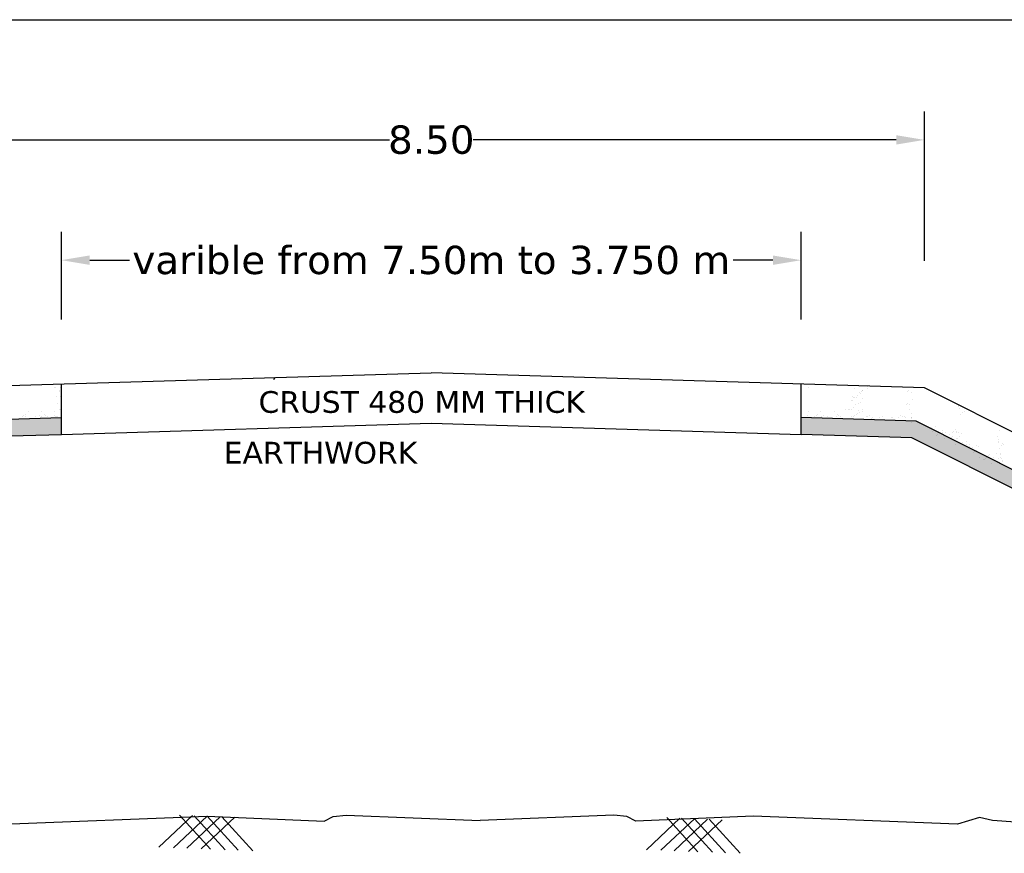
# Model space of a CAD drawing. Header units: inches. Extents: x -3872701310 to -3872635708, y -6658247950 to -6658212000.
# Tile 7 of 8: x -3872669117 to -3872652416, y -6658226139 to -6658212000. Entities that reach past the tile are written whole.
import ezdxf

# ---------------------------------------------------------------- set-up
doc = ezdxf.new("R2010")
doc.units = ezdxf.units.IN
doc.header["$MEASUREMENT"] = 0
doc.header["$PDMODE"] = 2
doc.layers.add('CHNGE', color=7, linetype='Continuous')
doc.layers.add('TEX', color=6, linetype='Continuous')
doc.styles.get("Standard").update_dxf_attribs({"font": 'verdana.ttf', "height": 480})
doc.dimstyles.new('ISO-25--------1', dxfattribs={"dimtxt": 240, "dimasz": 480, "dimexe": 480, "dimexo": 480, "dimgap": 0.02, "dimtad": 0, "dimtih": 1, "dimtoh": 1, "dimdec": 0, "dimlfac": 8, "dimdsep": 46, "dimtxsty": 'Standard', "dimcen": 192, "dimclrd": 1, "dimclre": 1, "dimclrt": 1, "dimadec": 0, "dimazin": 0, "dimtfac": 1, "dimtdec": 0, "dimtmove": 2, "dimatfit": 3, "dimfxl": 300, "dimarcsym": 0})

# ---------------------------------------------------------------- blocks, each defined once
blk = doc.blocks.new('*D66')
at = {"color": 0, "lineweight": -2, "ltscale": 20, "transparency": 16777216}
for p, q in [((-3872670500.81476, -6658216092.839427), (-3872670500.81476, -6658213558.733409)), ((-3872653769.81476, -6658216092.839427), (-3872653769.81476, -6658213558.733409)), ((-3872670020.81476, -6658214038.733409), (-3872662843.568474, -6658214038.733409)), ((-3872654249.81476, -6658214038.733409), (-3872661427.061046, -6658214038.733409))]:
    blk.add_line(p, q, dxfattribs=at)
at = {"color": 0, "ltscale": 20, "transparency": 16777216}
for points in [[(-3872670020.81476, -6658213958.733409), (-3872670020.81476, -6658214118.733409), (-3872670500.81476, -6658214038.733409)], [(-3872654249.81476, -6658213958.733409), (-3872654249.81476, -6658214118.733409), (-3872653769.81476, -6658214038.733409)]]:
    blk.add_solid(points, dxfattribs=at)
at = {"layer": 'Defpoints', "color": 0, "ltscale": 20, "transparency": 16777216}
for p in [(-3872653769.81476, -6658214038.733409), (-3872670500.81476, -6658216572.839427), (-3872653769.81476, -6658216572.839427)]:
    blk.add_point(p, dxfattribs=at)
at = {"color": 0, "ltscale": 20, "transparency": 16777216, "insert": (-3872662135.31476, -6658214038.733409), "char_height": 480, "attachment_point": 5}
blk.add_mtext('8.50', dxfattribs=at)
blk = doc.blocks.new('*D67')
at = {"color": 0, "lineweight": -2, "ltscale": 20, "transparency": 16777216}
for p, q in [((-3872668409.43976, -6658217084.516189), (-3872668409.43976, -6658215599.039607)), ((-3872655861.18976, -6658217084.516189), (-3872655861.18976, -6658215599.039607)), ((-3872667929.43976, -6658216079.039607), (-3872667255.281033, -6658216079.039607)), ((-3872656341.18976, -6658216079.039607), (-3872657015.348487, -6658216079.039607))]:
    blk.add_line(p, q, dxfattribs=at)
at = {"color": 0, "ltscale": 20, "transparency": 16777216}
for points in [[(-3872667929.43976, -6658215999.039607), (-3872667929.43976, -6658216159.039607), (-3872668409.43976, -6658216079.039607)], [(-3872656341.18976, -6658215999.039607), (-3872656341.18976, -6658216159.039607), (-3872655861.18976, -6658216079.039607)]]:
    blk.add_solid(points, dxfattribs=at)
at = {"layer": 'Defpoints', "color": 0, "ltscale": 20, "transparency": 16777216}
for p in [(-3872655861.18976, -6658216079.039607), (-3872668409.43976, -6658217564.516189), (-3872655861.18976, -6658217564.516189)]:
    blk.add_point(p, dxfattribs=at)
at = {"color": 0, "ltscale": 20, "transparency": 16777216, "insert": (-3872662135.31476, -6658216079.039607), "char_height": 480, "attachment_point": 5}
blk.add_mtext('varible from 7.50m to 3.750 m', dxfattribs=at)

msp = doc.modelspace()

# ---------------------------------------------------------------- hatches: boundary and pattern name
at = {"layer": 'CHNGE'}
h = msp.add_hatch(dxfattribs=at)
h.set_pattern_fill('AR-SAND', color=0, scale=167.31, style=0)
h.set_pattern_definition([(37.5, (-3868267681.72, -6688568186.32), (-10.5394187, 322.3768848), [0, -254.3112, 0, -284.427, 0, -271.87875]), (7.5, (-3868267681.72, -6688568186.32), (296.1013406, 472.173258), [0, -137.1942, 0, -229.2147, 0, -87.83775]), (327.5, (-3868267887.51, -6688568186.32), (521.027075, 0.9468162), [0, -83.655, 0, -301.158, 0, -393.1785]), (317.5, (-3868267887.5, -6688568186.32), (502.955042, 146.843899), [0, -41.8275, 0, -197.4258, 0, -225.8685])])
h.paths.add_polyline_path([(-3872670286.365969, -6658219090.314003), (-3872668409.43976, -6658219034.006215), (-3872668409.43976, -6658218749.451258), (-3872670357.848899, -6658218807.903526), (-3872683213.148494, -6658225270.65365), (-3872682703.376076, -6658225332.722669)])
h = msp.add_hatch(dxfattribs=at)
h.set_pattern_fill('AR-SAND', color=0, scale=167.31, style=0)
h.set_pattern_definition([(142.5, (-3877056588.9, -6688568186.32), (10.5394187, 322.3768848), [0, -254.3112, 0, -284.427, 0, -271.87875]), (172.5, (-3877056588.9, -6688568186.32), (-296.1013406, 472.173258), [0, -137.1942, 0, -229.2147, 0, -87.83775]), (212.5, (-3877056383.11, -6688568186.32), (-521.027075, 0.9468162), [0, -83.655, 0, -301.158, 0, -393.1785]), (222.5, (-3877056383.1, -6688568186.32), (-502.955042, 146.843899), [0, -41.8275, 0, -197.4258, 0, -225.8685])])
h.paths.add_polyline_path([(-3872653984.263553, -6658219090.314003), (-3872655861.18976, -6658219034.006215), (-3872655861.18976, -6658218749.451258), (-3872653912.780622, -6658218807.903526), (-3872641057.481023, -6658225270.65365), (-3872641567.253441, -6658225332.722669)])

# ---------------------------------------------------------------- linework, layer by layer
at = {"layer": 'CHNGE', "color": 0}
for p, q in [((-3872670500.81476, -6658218243.082583), (-3872662135.31476, -6658217992.117583)), ((-3872653769.81476, -6658218243.082583), (-3872662135.31476, -6658217992.117583)), ((-3872668564.907402, -6658218188.783669), (-3872668564.907402, -6658218188.783669)), ((-3872668528.410962, -6658218231.246257), (-3872668528.410962, -6658218231.246257)), ((-3872668512.991728, -6658218245.375381), (-3872668512.991728, -6658218245.375381)), ((-3872668428.527045, -6658218236.546891), (-3872668428.527045, -6658218236.546891)), ((-3872668409.43976, -6658219034.006227), (-3872668409.43976, -6658218180.341334)), ((-3872655861.18976, -6658219034.006227), (-3872655861.18976, -6658218180.341334)), ((-3872655742.218561, -6658218231.246257), (-3872655742.218561, -6658218231.246257)), ((-3872655705.722119, -6658218188.783669), (-3872655705.722119, -6658218188.783669)), ((-3872654957.24446, -6658218254.594195), (-3872654957.24446, -6658218254.594195)), ((-3872654743.247474, -6658218253.567821), (-3872654743.247474, -6658218253.567821)), ((-3872654737.516833, -6658218220.991179), (-3872654737.516833, -6658218220.991179)), ((-3872654733.06025, -6658218218.098964), (-3872654733.06025, -6658218218.098964)), ((-3872640202.595915, -6658225063.736169), (-3872653769.81476, -6658218243.082583)), ((-3872668497.345249, -6658218398.264346), (-3872668497.345249, -6658218398.264346)), ((-3872668441.635221, -6658218293.890836), (-3872668441.635221, -6658218293.890836)), ((-3872668440.212942, -6658218312.064851), (-3872668440.212942, -6658218312.064851)), ((-3872668423.257337, -6658218397.735332), (-3872668423.257337, -6658218397.735332)), ((-3872654991.743657, -6658218399.684571), (-3872654991.743657, -6658218399.684571)), ((-3872654971.816428, -6658218406.740439), (-3872654971.816428, -6658218406.740439)), ((-3872654962.51417, -6658218415.782636), (-3872654962.51417, -6658218415.782636)), ((-3872654928.273284, -6658218412.473004), (-3872654928.273284, -6658218412.473004)), ((-3872654904.522131, -6658218375.214831), (-3872654904.522131, -6658218375.214831)), ((-3872654864.746615, -6658218318.778531), (-3872654864.746615, -6658218318.778531)), ((-3872654856.365139, -6658218332.001616), (-3872654856.365139, -6658218332.001616)), ((-3872654831.743347, -6658218308.525363), (-3872654831.743347, -6658218308.525363)), ((-3872654829.46966, -6658218296.304633), (-3872654829.46966, -6658218296.304633)), ((-3872654816.324114, -6658218294.396235), (-3872654816.324114, -6658218294.396235)), ((-3872654814.646417, -6658218427.432269), (-3872654814.646417, -6658218427.432269)), ((-3872654061.976075, -6658218309.927808), (-3872654061.976075, -6658218309.927808)), ((-3872654047.929048, -6658218297.724858), (-3872654047.929048, -6658218297.724858)), ((-3872653993.965834, -6658218318.881524), (-3872653993.965834, -6658218318.881524)), ((-3872653978.627687, -6658218438.36481), (-3872653978.627687, -6658218438.36481)), ((-3872668478.132503, -6658218515.291179), (-3872668478.132503, -6658218515.291179)), ((-3872668429.783098, -6658218607.745021), (-3872668429.783098, -6658218607.745021)), ((-3872668417.987625, -6658218558.92377), (-3872668417.987625, -6658218558.92377)), ((-3872655116.956253, -6658218604.227813), (-3872655116.956253, -6658218604.227813)), ((-3872655059.305807, -6658218609.165242), (-3872655059.305807, -6658218609.165242)), ((-3872655003.205231, -6658218465.641231), (-3872655003.205231, -6658218465.641231)), ((-3872654987.785995, -6658218451.512107), (-3872654987.785995, -6658218451.512107)), ((-3872654967.78388, -6658218576.97108), (-3872654967.78388, -6658218576.97108)), ((-3872654932.308766, -6658218528.259204), (-3872654932.308766, -6658218528.259204)), ((-3872654897.031813, -6658218505.7853), (-3872654897.031813, -6658218505.7853)), ((-3872654861.634851, -6658218493.190061), (-3872654861.634851, -6658218493.190061)), ((-3872654824.506491, -6658218605.75265), (-3872654824.506491, -6658218605.75265)), ((-3872654071.095414, -6658218525.322612), (-3872654071.095414, -6658218525.322612)), ((-3872654061.891551, -6658218514.662084), (-3872654061.891551, -6658218514.662084)), ((-3872654027.552275, -6658218531.055179), (-3872654027.552275, -6658218531.055179)), ((-3872654017.251657, -6658218611.058879), (-3872654017.251657, -6658218611.058879)), ((-3872653194.674066, -6658218544.634807), (-3872653194.674066, -6658218544.634807)), ((-3872653194.589088, -6658218567.2651), (-3872653194.589088, -6658218567.2651)), ((-3872653177.619516, -6658218589.03892), (-3872653177.619516, -6658218589.03892)), ((-3872653125.9946, -6658218567.863711), (-3872653125.9946, -6658218567.863711)), ((-3872670357.848899, -6658218807.903533), (-3872668409.43976, -6658218749.451259)), ((-3872669071.632711, -6658218730.019219), (-3872669071.632711, -6658218730.019219)), ((-3872669045.52202, -6658218714.792571), (-3872669045.52202, -6658218714.792571)), ((-3872669023.183625, -6658218689.446567), (-3872669023.183625, -6658218689.446567)), ((-3872669010.245066, -6658218737.266469), (-3872669010.245066, -6658218737.266469)), ((-3872668970.75339, -6658218652.611794), (-3872668970.75339, -6658218652.611794)), ((-3872668939.919762, -6658218765.743838), (-3872668939.919762, -6658218765.743838)), ((-3872668852.658125, -6658218727.226146), (-3872668852.658125, -6658218727.226146)), ((-3872668785.008484, -6658218714.319161), (-3872668785.008484, -6658218714.319161)), ((-3872668749.731528, -6658218736.793059), (-3872668749.731528, -6658218736.793059)), ((-3872668744.810166, -6658218644.471498), (-3872668744.810166, -6658218644.471498)), ((-3872668694.193418, -6658218760.331529), (-3872668694.193418, -6658218760.331529)), ((-3872668688.442242, -6658218692.321891), (-3872668688.442242, -6658218692.321891)), ((-3872668673.023005, -6658218706.451015), (-3872668673.023005, -6658218706.451015)), ((-3872668638.661139, -6658218728.252517), (-3872668638.661139, -6658218728.252517)), ((-3872668626.183178, -6658218751.377812), (-3872668626.183178, -6658218751.377812)), ((-3872668525.835584, -6658218641.67842), (-3872668525.835584, -6658218641.67842)), ((-3872668524.494947, -6658218713.845752), (-3872668524.494947, -6658218713.845752)), ((-3872668512.556308, -6658218736.41855), (-3872668512.556308, -6658218736.41855)), ((-3872668489.217989, -6658218736.319654), (-3872668489.217989, -6658218736.319654)), ((-3872668469.013166, -6658218730.685985), (-3872668469.013166, -6658218730.685985)), ((-3872668436.964722, -6658218618.89994), (-3872668436.964722, -6658218618.89994)), ((-3872668421.545485, -6658218633.029067), (-3872668421.545485, -6658218633.029067)), ((-3872668412.717916, -6658218720.112216), (-3872668412.717916, -6658218720.112216)), ((-3872653912.780622, -6658218807.903533), (-3872655861.18976, -6658218749.451259)), ((-3872655746.134574, -6658218713.845752), (-3872655746.134574, -6658218713.845752)), ((-3872655744.793938, -6658218641.67842), (-3872655744.793938, -6658218641.67842)), ((-3872655644.446343, -6658218751.377812), (-3872655644.446343, -6658218751.377812)), ((-3872655631.968378, -6658218728.252517), (-3872655631.968378, -6658218728.252517)), ((-3872655597.606511, -6658218706.451015), (-3872655597.606511, -6658218706.451015)), ((-3872655582.187277, -6658218692.321891), (-3872655582.187277, -6658218692.321891)), ((-3872655576.436102, -6658218760.331529), (-3872655576.436102, -6658218760.331529)), ((-3872655525.819353, -6658218644.471498), (-3872655525.819353, -6658218644.471498)), ((-3872655520.89799, -6658218736.793059), (-3872655520.89799, -6658218736.793059)), ((-3872655485.621037, -6658218714.319161), (-3872655485.621037, -6658218714.319161)), ((-3872655417.971396, -6658218727.226146), (-3872655417.971396, -6658218727.226146)), ((-3872655330.709757, -6658218765.743838), (-3872655330.709757, -6658218765.743838)), ((-3872655299.876131, -6658218652.611794), (-3872655299.876131, -6658218652.611794)), ((-3872655260.384454, -6658218737.266469), (-3872655260.384454, -6658218737.266469)), ((-3872655247.445894, -6658218689.446567), (-3872655247.445894, -6658218689.446567)), ((-3872655225.1075, -6658218714.792571), (-3872655225.1075, -6658218714.792571)), ((-3872655198.996812, -6658218730.019219), (-3872655198.996812, -6658218730.019219)), ((-3872655048.946013, -6658218613.181523), (-3872655048.946013, -6658218613.181523)), ((-3872655005.402869, -6658218618.914088), (-3872655005.402869, -6658218618.914088)), ((-3872654999.870916, -6658218737.739875), (-3872654999.870916, -6658218737.739875)), ((-3872654995.968371, -6658218762.868514), (-3872654995.968371, -6658218762.868514)), ((-3872654973.053587, -6658218738.15952), (-3872654973.053587, -6658218738.15952)), ((-3872654964.593959, -6658218715.265977), (-3872654964.593959, -6658218715.265977)), ((-3872654923.189588, -6658218696.179044), (-3872654923.189588, -6658218696.179044)), ((-3872654907.770353, -6658218682.049922), (-3872654907.770353, -6658218682.049922)), ((-3872654891.776002, -6658218633.873353), (-3872654891.776002, -6658218633.873353)), ((-3872654866.904559, -6658218654.378501), (-3872654866.904559, -6658218654.378501)), ((-3872654823.765758, -6658218642.827073), (-3872654823.765758, -6658218642.827073)), ((-3872654759.056603, -6658218737.133151), (-3872654759.056603, -6658218737.133151)), ((-3872654739.35738, -6658218738.213284), (-3872654739.35738, -6658218738.213284)), ((-3872654704.080424, -6658218715.739387), (-3872654704.080424, -6658218715.739387)), ((-3872654671.712068, -6658218769.600995), (-3872654671.712068, -6658218769.600995)), ((-3872654656.292833, -6658218755.471873), (-3872654656.292833, -6658218755.471873)), ((-3872654540.082018, -6658218739.926227), (-3872654540.082018, -6658218739.926227)), ((-3872654478.843841, -6658218738.686694), (-3872654478.843841, -6658218738.686694)), ((-3872654321.551448, -6658218752.596545), (-3872654321.551448, -6658218752.596545)), ((-3872654314.138794, -6658218748.066529), (-3872654314.138794, -6658218748.066529)), ((-3872654218.330304, -6658218739.1601), (-3872654218.330304, -6658218739.1601)), ((-3872654183.053349, -6658218716.686202), (-3872654183.053349, -6658218716.686202)), ((-3872654148.224999, -6658218731.763698), (-3872654148.224999, -6658218731.763698)), ((-3872654104.681855, -6658218737.496263), (-3872654104.681855, -6658218737.496263)), ((-3872654100.141809, -6658218747.040158), (-3872654100.141809, -6658218747.040158)), ((-3872653997.295144, -6658218759.329026), (-3872653997.295144, -6658218759.329026)), ((-3872653991.054987, -6658218752.455522), (-3872653991.054987, -6658218752.455522)), ((-3872653982.046544, -6658218672.425807), (-3872653982.046544, -6658218672.425807)), ((-3872653981.87591, -6658218745.199899), (-3872653981.87591, -6658218745.199899)), ((-3872653163.36915, -6658218689.15809), (-3872653163.36915, -6658218689.15809)), ((-3872653120.012886, -6658218665.007773), (-3872653120.012886, -6658218665.007773)), ((-3872653087.73776, -6658218638.402209), (-3872653087.73776, -6658218638.402209)), ((-3872652938.118021, -6658218669.702159), (-3872652938.118021, -6658218669.702159)), ((-3872668409.43976, -6658219034.006227), (-3872662135.31476, -6658218845.782479)), ((-3872662135.31476, -6658218845.782479), (-3872655861.18976, -6658219034.006227)), ((-3872653987.316253, -6658218833.614251), (-3872653987.316253, -6658218833.614251)), ((-3872640957.806549, -6658225320.763049), (-3872653912.780622, -6658218807.903533)), ((-3872653646.525843, -6658218917.11267), (-3872653646.525843, -6658218917.11267)), ((-3872653578.915224, -6658218900.799699), (-3872653578.915224, -6658218900.799699)), ((-3872653244.103121, -6658218945.880115), (-3872653244.103121, -6658218945.880115)), ((-3872670286.365969, -6658219090.31401), (-3872668409.43976, -6658219034.006227)), ((-3872653984.263553, -6658219090.31401), (-3872655861.18976, -6658219034.006227)), ((-3872641752.399316, -6658225239.644219), (-3872653984.263553, -6658219090.31401)), ((-3872653639.098414, -6658218992.88705), (-3872653639.098414, -6658218992.88705)), ((-3872653566.619285, -6658219044.499131), (-3872653566.619285, -6658219044.499131)), ((-3872653553.036894, -6658219028.596192), (-3872653553.036894, -6658219028.596192)), ((-3872653536.362026, -6658219008.21952), (-3872653536.362026, -6658219008.21952)), ((-3872653524.495428, -6658218993.887177), (-3872653524.495428, -6658218993.887177)), ((-3872653469.35425, -6658218965.33604), (-3872653469.35425, -6658218965.33604)), ((-3872653455.90094, -6658218994.485789), (-3872653455.90094, -6658218994.485789)), ((-3872653429.42572, -6658219101.986924), (-3872653429.42572, -6658219101.986924)), ((-3872653411.983739, -6658218994.869048), (-3872653411.983739, -6658218994.869048)), ((-3872653352.22492, -6658219034.330493), (-3872653352.22492, -6658219034.330493)), ((-3872653308.068355, -6658219086.726405), (-3872653308.068355, -6658219086.726405)), ((-3872653297.380752, -6658218995.869174), (-3872653297.380752, -6658218995.869174)), ((-3872653294.485962, -6658219070.823462), (-3872653294.485962, -6658219070.823462)), ((-3872653277.732624, -6658218976.940784), (-3872653277.732624, -6658218976.940784)), ((-3872653229.689624, -6658219106.509299), (-3872653229.689624, -6658219106.509299)), ((-3872653228.786264, -6658218996.467792), (-3872653228.786264, -6658218996.467792)), ((-3872653221.141031, -6658218984.947583), (-3872653221.141031, -6658218984.947583)), ((-3872653203.071445, -6658219097.313752), (-3872653203.071445, -6658219097.313752)), ((-3872653184.869061, -6658218996.851047), (-3872653184.869061, -6658218996.851047)), ((-3872653170.796318, -6658219070.708188), (-3872653170.796318, -6658219070.708188)), ((-3872653134.54215, -6658219010.416455), (-3872653134.54215, -6658219010.416455)), ((-3872652523.594571, -6658219072.434497), (-3872652523.594571, -6658219072.434497)), ((-3872652505.289563, -6658218964.28264), (-3872652505.289563, -6658218964.28264)), ((-3872653236.264894, -6658219211.153087), (-3872653236.264894, -6658219211.153087)), ((-3872653121.661906, -6658219212.153209), (-3872653121.661906, -6658219212.153209)), ((-3872653120.12865, -6658219171.045642), (-3872653120.12865, -6658219171.045642)), ((-3872653113.626328, -6658219204.015552), (-3872653113.626328, -6658219204.015552)), ((-3872653060.632504, -6658219161.815038), (-3872653060.632504, -6658219161.815038)), ((-3872653053.067416, -6658219212.751826), (-3872653053.067416, -6658219212.751826)), ((-3872653009.150215, -6658219213.135083), (-3872653009.150215, -6658219213.135083)), ((-3872653002.99932, -6658219240.040088), (-3872653002.99932, -6658219240.040088)), ((-3872652953.696198, -6658219255.582446), (-3872652953.696198, -6658219255.582446)), ((-3872652894.547228, -6658219214.135205), (-3872652894.547228, -6658219214.135205)), ((-3872652855.075396, -6658219246.242827), (-3872652855.075396, -6658219246.242827)), ((-3872652518.424201, -6658219178.904304), (-3872652518.424201, -6658219178.904304)), ((-3872652514.543718, -6658219153.83007), (-3872652514.543718, -6658219153.83007)), ((-3872652509.643715, -6658219120.962121), (-3872652509.643715, -6658219120.962121)), ((-3872652498.842834, -6658219266.13981), (-3872652498.842834, -6658219266.13981)), ((-3872652460.684572, -6658219228.128711), (-3872652460.684572, -6658219228.128711)), ((-3872652441.385969, -6658219195.841477), (-3872652441.385969, -6658219195.841477)), ((-3872652421.564006, -6658219202.510407), (-3872652421.564006, -6658219202.510407)), ((-3872652985.971324, -6658219282.18801), (-3872652985.971324, -6658219282.18801)), ((-3872652942.002716, -6658219348.021646), (-3872652942.002716, -6658219348.021646)), ((-3872652928.420325, -6658219332.118707), (-3872652928.420325, -6658219332.118707)), ((-3872652880.464022, -6658219312.2189), (-3872652880.464022, -6658219312.2189)), ((-3872652843.532378, -6658219346.689296), (-3872652843.532378, -6658219346.689296)), ((-3872652833.43137, -6658219429.419122), (-3872652833.43137, -6658219429.419122)), ((-3872652770.903049, -6658219376.755242), (-3872652770.903049, -6658219376.755242)), ((-3872652736.596072, -6658219440.4567), (-3872652736.596072, -6658219440.4567)), ((-3872652718.828382, -6658219430.419248), (-3872652718.828382, -6658219430.419248)), ((-3872652683.451786, -6658219390.248919), (-3872652683.451786, -6658219390.248919)), ((-3872652669.86939, -6658219374.345977), (-3872652669.86939, -6658219374.345977)), ((-3872652653.773718, -6658219445.74969), (-3872652653.773718, -6658219445.74969)), ((-3872652650.233895, -6658219431.017861), (-3872652650.233895, -6658219431.017861)), ((-3872652606.316691, -6658219431.401118), (-3872652606.316691, -6658219431.401118)), ((-3872652545.651918, -6658219357.299312), (-3872652545.651918, -6658219357.299312)), ((-3872652510.241799, -6658219435.783528), (-3872652510.241799, -6658219435.783528)), ((-3872652480.273962, -6658219375.928292), (-3872652480.273962, -6658219375.928292)), ((-3872652479.688026, -6658219353.856256), (-3872652479.688026, -6658219353.856256)), ((-3872652477.667338, -6658219420.002383), (-3872652477.667338, -6658219420.002383)), ((-3872652455.238985, -6658219439.793868), (-3872652455.238985, -6658219439.793868)), ((-3872652768.871202, -6658219467.062264), (-3872652768.871202, -6658219467.062264)), ((-3872652747.560686, -6658219465.310802), (-3872652747.560686, -6658219465.310802)), ((-3872652626.432258, -6658219531.563556), (-3872652626.432258, -6658219531.563556)), ((-3872652531.23842, -6658219517.928496), (-3872652531.23842, -6658219517.928496)), ((-3872652489.009756, -6658219507.538072), (-3872652489.009756, -6658219507.538072)), ((-3872652451.393523, -6658219490.904922), (-3872652451.393523, -6658219490.904922)), ((-3872652439.210496, -6658219480.683421), (-3872652439.210496, -6658219480.683421)), ((-3872666754.510854, -6658226037.175274), (-3872666185.810377, -6658225500.995174)), ((-3872666506.707247, -6658226046.59181), (-3872665938.00677, -6658225510.411716)), ((-3872665881.609663, -6658226070.345516), (-3872666407.97917, -6658225492.552763)), ((-3872666284.538454, -6658226055.034224), (-3872665715.837973, -6658225518.854128)), ((-3872665633.806053, -6658226079.762053), (-3872666160.175565, -6658225501.969299)), ((-3872666036.734847, -6658226064.450756), (-3872665468.034369, -6658225528.270666)), ((-3872665411.637259, -6658226088.20447), (-3872665938.00677, -6658225510.411716)), ((-3872665163.833655, -6658226097.621008), (-3872665690.203162, -6658225519.828249)), ((-3872658487.57572, -6658226078.995592), (-3872657918.875245, -6658225542.815496)), ((-3872658239.772112, -6658226088.412134), (-3872657671.071635, -6658225552.232038)), ((-3872657614.674526, -6658226112.165838), (-3872658141.044038, -6658225534.373085)), ((-3872658017.60332, -6658226096.854546), (-3872657448.902842, -6658225560.674452)), ((-3872657366.870921, -6658226121.582376), (-3872657893.240433, -6658225543.789623)), ((-3872657769.799715, -6658226106.271078), (-3872657201.099237, -6658225570.090984)), ((-3872657144.702128, -6658226130.024794), (-3872657671.071635, -6658225552.232038)), ((-3872656896.898518, -6658226139.44133), (-3872657423.268031, -6658225561.648573))]:
    msp.add_line(p, q, dxfattribs=at)
for points in [[(-3872682749.599053, -6658225856.084881), (-3872682749.599053, -6658225856.084881), (-3872682284.329863, -6658225912.735258), (-3872678784.310729, -6658225555.423338), (-3872677999.197817, -6658225622.99865), (-3872675733.394845, -6658225771.913773), (-3872673463.032787, -6658225566.144676), (-3872672579.267717, -6658225771.913773), (-3872670000.24222, -6658225581.090372), (-3872669780.870056, -6658225534.447655), (-3872669404.883385, -6658225647.065214), (-3872665938.00677, -6658225510.411716), (-3872663952.44148, -6658225594.052362), (-3872663799.836246, -6658225517.870329), (-3872663579.753051, -6658225494.210855), (-3872661308.147881, -6658225584.750971)], [(-3872641798.622293, -6658225763.00642), (-3872643831.985031, -6658225555.423338), (-3872644617.097942, -6658225622.99865), (-3872646882.900917, -6658225771.913773), (-3872649153.262972, -6658225566.144676), (-3872650037.028043, -6658225771.913773), (-3872652616.053535, -6658225581.090372), (-3872652835.425702, -6658225534.447655), (-3872653211.412375, -6658225647.065214), (-3872656678.28899, -6658225510.411716), (-3872658663.85428, -6658225594.052362), (-3872658816.459513, -6658225517.870329), (-3872659036.542708, -6658225494.210855), (-3872661308.147881, -6658225584.750971)]]:
    msp.add_lwpolyline(points, dxfattribs=at)
at = {"layer": 'TEX', "color": 0, "ltscale": 20}
for p, q in [((-3872701310.000072, -6658212000.000007), (-3872635708.574996, -6658212000.000008)), ((-3872664790.772016, -6658218071.781301), (-3872664810.575194, -6658218108.342015))]:
    msp.add_line(p, q, dxfattribs=at)

# ---------------------------------------------------------------- texts
at = {"layer": 'CHNGE', "color": 0, "char_height": 368, "width": 34586.08673989, "attachment_point": 1}
for s, insert in [('CRUST 480 MM THICK', (-3872665065.660688, -6658218299.999999)), ('EARTHWORK ', (-3872665655.660688, -6658219159.999999))]:
    msp.add_mtext(s, dxfattribs=dict(at, insert=insert))

# ---------------------------------------------------------------- dimensions: what is measured, and where the dimension line sits
at = {"color": 0, "ltscale": 20}
for base, p1, p2, text, picture, middle in [((-3872653769.81476, -6658214038.733409), (-3872670500.81476, -6658216572.839427), (-3872653769.81476, -6658216572.839427), '8.50', '*D66', (-3872662135.31476, -6658214038.733409)), ((-3872655861.18976, -6658216079.039607), (-3872668409.43976, -6658217564.516189), (-3872655861.18976, -6658217564.516189), 'varible from 7.50m to 3.750 m', '*D67', (-3872662135.31476, -6658216079.039607))]:
    dim = msp.add_linear_dim(base=base, p1=p1, p2=p2, text=text, dimstyle='ISO-25--------1', override={"dimclrd": 0, "dimclre": 0, "dimclrt": 0}, dxfattribs=at)
    dim.commit()
    dim.dimension.update_dxf_attribs({"geometry": picture, "text_midpoint": middle})

doc.saveas('drawing.dxf')
